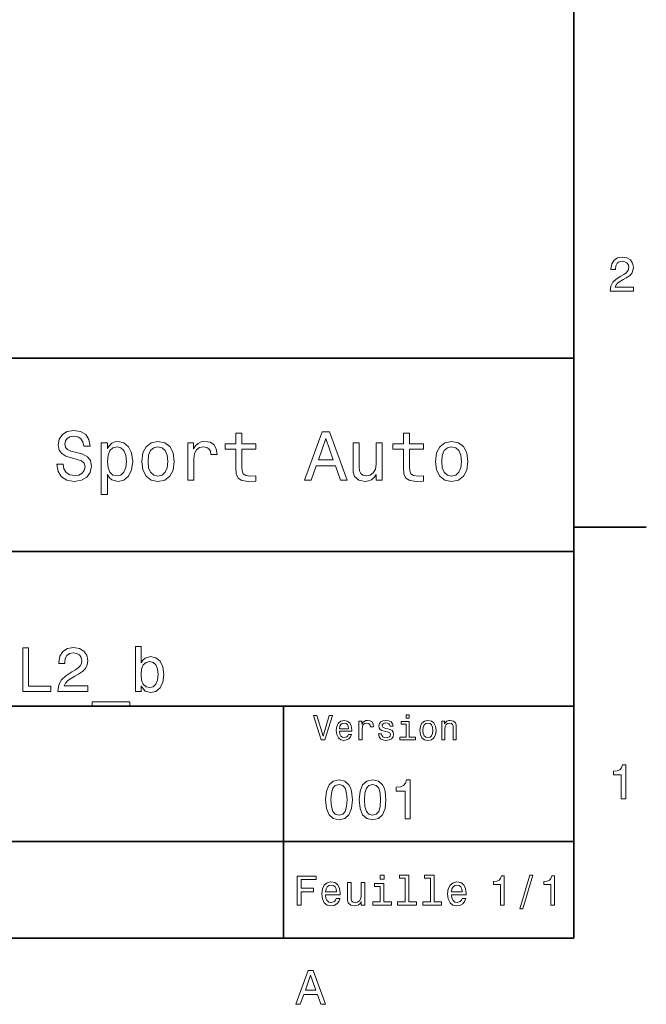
# Model space of a CAD drawing. Extents: x 0 to 296, y 0 to 210.
# Tile 6 of 7: x 230 to 294, y 3 to 105. Entities that reach past the tile are written whole.
import ezdxf

# ---------------------------------------------------------------- set-up
doc = ezdxf.new("R2010")
doc.units = 0

msp = doc.modelspace()

# ---------------------------------------------------------------- linework, layer by layer
at = {"color": 7, "lineweight": 35}
for p, q in [((287, 10), (287, 200)), ((97, 70), (287, 70)), ((287, 70), (287, 10)), ((162, 50), (287, 50)), ((162, 34), (287, 34)), ((257, 10), (257, 34)), ((162, 20), (287, 20)), ((10, 10), (287, 10)), ((97, 10), (287, 10))]:
    msp.add_line(p, q, dxfattribs=at)
at = {"color": 7, "lineweight": 35, "ltscale": 0.1875}
msp.add_line((287, 52.5), (294.5, 52.5), dxfattribs=at)
at = {"color": 7, "lineweight": 13}
for points in [[(290.76947, 76.916786), (293.175079, 76.916786), (293.175079, 77.350502), (291.273773, 77.350502), (291.3797, 77.587532), (291.561249, 77.784218), (292.121033, 78.142288), (292.418579, 78.293587), (292.751434, 78.510445), (292.988464, 78.762604), (293.124634, 79.060158), (293.175079, 79.398056), (293.089355, 79.821686), (292.852325, 80.154541), (292.489197, 80.366356), (292.020172, 80.442001), (291.536041, 80.35627), (291.167877, 80.119232), (290.930847, 79.740997), (290.850159, 79.241714), (290.850159, 79.171112), (291.309082, 79.171112), (291.309082, 79.211456), (291.354462, 79.554398), (291.490631, 79.806557), (291.707489, 79.967941), (291.994965, 80.023415), (292.287476, 79.972984), (292.504333, 79.846901), (292.645538, 79.650215), (292.695984, 79.403099), (292.660675, 79.171112), (292.56485, 78.974426), (292.403473, 78.802956), (292.181549, 78.651657), (291.884003, 78.490273), (291.389771, 78.177589), (291.041779, 77.844742), (290.835022, 77.441284), (290.76947, 76.931915)], [(234.20462, 59.030979), (233.548996, 59.030979), (233.693085, 58.267288), (234.053314, 57.70533), (234.608078, 57.366714), (235.357361, 57.244236), (236.099426, 57.359509), (236.654175, 57.67651), (237.007202, 58.17363), (237.136902, 58.82925), (237.028824, 59.420029), (236.726227, 59.801872), (236.236313, 60.054031), (235.580704, 60.241352), (235.018738, 60.378242), (234.651306, 60.536743), (234.442368, 60.767288), (234.377533, 61.127522), (234.442368, 61.451729), (234.629684, 61.696686), (234.917877, 61.862389), (235.314133, 61.920029), (235.71759, 61.84798), (236.034592, 61.653458), (236.24353, 61.32925), (236.344391, 60.889767), (237, 60.889767), (237, 60.904179), (236.884735, 61.581409), (236.546112, 62.085732), (236.01297, 62.402737), (235.292511, 62.510807), (234.644104, 62.402737), (234.139771, 62.100143), (233.815567, 61.631844), (233.700287, 61.026657), (233.793961, 60.486309), (234.067734, 60.118874), (234.5, 59.873917), (235.09079, 59.6866), (235.674362, 59.520893), (236.113831, 59.362389), (236.380402, 59.131844), (236.47406, 58.757202), (236.387619, 58.375359), (236.164276, 58.087173), (235.825653, 57.907059), (235.386169, 57.849422), (234.896255, 57.928673), (234.521622, 58.159222), (234.283875, 58.533859)], [(252.05043, 60.579971), (252.05043, 58.64193), (252.093658, 58.015129), (252.29538, 57.582851), (252.698853, 57.330688), (253.383286, 57.244236), (254.132568, 57.280258), (254.132568, 57.827808), (253.585022, 57.78458), (253.087891, 57.842216), (252.82132, 58.022331), (252.706055, 58.324928), (252.684448, 58.75), (252.684448, 60.579971), (254.132568, 60.579971), (254.132568, 61.120316), (252.684448, 61.120316), (252.684448, 62.251438), (252.05043, 62.251438), (252.05043, 61.120316), (250.955322, 61.120316), (250.955322, 60.579971)], [(259.175781, 57.381123), (259.838623, 57.381123), (260.364563, 58.850864), (262.360229, 58.850864), (262.886169, 57.381123), (263.563416, 57.381123), (261.733429, 62.388329), (260.998566, 62.388329)], [(269.399109, 60.579971), (269.399109, 58.64193), (269.442352, 58.015129), (269.644073, 57.582851), (270.047546, 57.330688), (270.731995, 57.244236), (271.481262, 57.280258), (271.481262, 57.827808), (270.933716, 57.78458), (270.436584, 57.842216), (270.170013, 58.022331), (270.054749, 58.324928), (270.033142, 58.75), (270.033142, 60.579971), (271.481262, 60.579971), (271.481262, 61.120316), (270.033142, 61.120316), (270.033142, 62.251438), (269.399109, 62.251438), (269.399109, 61.120316), (268.304016, 61.120316), (268.304016, 60.579971)], [(238.786743, 60.652016), (238.786743, 61.25), (238.15274, 61.25), (238.15274, 55.882565), (238.786743, 55.882565), (238.786743, 57.971901), (239.010101, 57.633286), (239.262253, 57.409943), (239.896271, 57.244236), (240.50145, 57.381123), (240.976959, 57.791786), (241.286743, 58.440201), (241.402023, 59.319164), (241.286743, 60.190922), (240.976959, 60.839336), (240.50145, 61.242794), (239.896271, 61.386887), (239.550446, 61.343658), (239.255051, 61.206772), (239.002899, 60.976223)], [(242.338623, 59.311958), (242.453888, 58.432995), (242.785309, 57.78458), (243.311249, 57.381123), (244.017303, 57.244236), (244.716141, 57.381123), (245.242081, 57.777374), (245.573486, 58.425793), (245.695969, 59.311958), (245.573486, 60.190922), (245.242081, 60.846542), (244.716141, 61.242794), (244.017303, 61.386887), (243.311249, 61.242794), (242.785309, 60.839336), (242.453888, 60.190922)], [(247.100861, 57.381123), (247.734863, 57.381123), (247.734863, 59.592937), (247.799713, 60.12608), (247.994232, 60.507923), (248.311249, 60.738472), (248.736313, 60.817722), (249.053314, 60.767288), (249.291077, 60.623199), (249.435165, 60.378242), (249.485596, 60.046829), (250.126801, 60.046829), (250.040344, 60.630402), (249.802597, 61.048271), (249.406342, 61.30043), (248.865997, 61.386887), (248.498566, 61.32925), (248.181549, 61.185158), (247.900574, 60.940201), (247.677246, 60.608788), (247.677246, 61.25), (247.100861, 61.25)], [(260.595093, 59.463257), (261.365997, 61.667866), (262.136902, 59.463257)], [(267.194519, 61.25), (266.560516, 61.25), (266.560516, 59.016571), (266.488464, 58.497837), (266.279541, 58.123196), (265.955322, 57.892651), (265.530243, 57.820602), (265.19165, 57.878242), (264.975494, 58.051151), (264.853027, 58.346542), (264.824219, 58.764408), (264.824219, 61.25), (264.190186, 61.25), (264.190186, 58.706772), (264.211792, 58.195244), (264.348694, 57.770172), (264.766571, 57.381123), (265.436584, 57.244236), (265.796814, 57.294666), (266.106628, 57.424351), (266.373199, 57.647694), (266.589325, 57.971901), (266.589325, 57.381123), (267.194519, 57.381123)], [(272.698853, 59.311958), (272.814117, 58.432995), (273.145508, 57.78458), (273.671448, 57.381123), (274.377502, 57.244236), (275.076355, 57.381123), (275.602295, 57.777374), (275.933716, 58.425793), (276.056183, 59.311958), (275.933716, 60.190922), (275.602295, 60.846542), (275.076355, 61.242794), (274.377502, 61.386887), (273.671448, 61.242794), (273.145508, 60.839336), (272.814117, 60.190922)], [(239.788193, 57.8134), (239.363129, 57.907059), (239.053314, 58.195244), (238.858795, 58.663544), (238.793945, 59.319164), (238.858795, 59.967579), (239.053314, 60.435879), (239.363129, 60.716858), (239.788193, 60.817722), (240.177246, 60.716858), (240.48703, 60.428673), (240.681564, 59.960373), (240.753601, 59.319164), (240.681564, 58.67075), (240.48703, 58.195244), (240.177246, 57.907059)], [(242.98703, 59.319164), (243.05188, 59.967579), (243.253601, 60.435879), (243.57782, 60.72406), (244.017303, 60.824928), (244.449585, 60.72406), (244.773773, 60.443081), (244.97551, 59.967579), (245.047546, 59.319164), (244.97551, 58.663544), (244.773773, 58.188038), (244.449585, 57.899853), (244.017303, 57.806194), (243.57782, 57.899853), (243.253601, 58.188038), (243.05188, 58.663544)], [(273.34726, 59.319164), (273.412109, 59.967579), (273.613831, 60.435879), (273.938019, 60.72406), (274.377502, 60.824928), (274.809784, 60.72406), (275.134003, 60.443081), (275.335724, 59.967579), (275.407776, 59.319164), (275.335724, 58.663544), (275.134003, 58.188038), (274.809784, 57.899853), (274.377502, 57.806194), (273.938019, 57.899853), (273.613831, 58.188038), (273.412109, 58.663544)], [(230.03891, 35.530258), (232.930847, 35.530258), (232.930847, 36.074928), (230.635452, 36.074928), (230.635452, 40.030258), (230.03891, 40.030258)], [(233.676514, 35.530258), (236.769455, 35.530258), (236.769455, 36.087894), (234.324936, 36.087894), (234.46109, 36.392651), (234.694519, 36.645531), (235.414276, 37.105907), (235.796829, 37.30043), (236.224792, 37.57925), (236.529541, 37.903458), (236.70462, 38.286022), (236.769455, 38.720459), (236.659225, 39.265129), (236.354462, 39.693081), (235.887604, 39.965416), (235.284576, 40.062679), (234.662109, 39.95245), (234.188766, 39.647694), (233.884003, 39.161381), (233.780258, 38.519451), (233.780258, 38.428673), (234.370316, 38.428673), (234.370316, 38.480545), (234.42868, 38.921467), (234.603745, 39.245674), (234.882568, 39.453171), (235.252167, 39.524494), (235.62825, 39.459652), (235.907059, 39.29755), (236.088623, 39.044666), (236.153458, 38.726944), (236.108078, 38.428673), (235.984879, 38.175793), (235.777374, 37.95533), (235.492081, 37.760807), (235.109512, 37.553314), (234.47406, 37.151295), (234.026657, 36.723343), (233.760803, 36.204609), (233.676514, 35.549709)], [(242.261536, 36.068443), (242.682999, 35.569164), (243.260086, 35.407059), (243.804749, 35.530258), (244.239197, 35.899857), (244.511536, 36.489914), (244.61528, 37.274494), (244.511536, 38.059078), (244.232712, 38.642651), (243.804749, 39.005764), (243.260086, 39.135445), (242.689484, 38.966858), (242.456055, 38.759365), (242.261536, 38.480545), (242.261536, 40.185879), (241.690918, 40.185879), (241.690918, 35.530258), (242.261536, 35.530258)], [(244.031708, 37.274494), (243.966858, 36.690922), (243.791794, 36.262966), (243.51297, 36.003601), (243.162827, 35.919308), (242.780258, 36.003601), (242.501434, 36.262966), (242.32637, 36.684437), (242.268005, 37.274494), (242.32637, 37.858067), (242.501434, 38.279537), (242.780258, 38.532421), (243.162827, 38.623199), (243.51297, 38.532421), (243.791794, 38.273052), (243.966858, 37.851585)], [(237.210373, 34.453888), (237.210373, 34), (241.113831, 34), (241.113831, 34.453888)], [(261.71109, 33.03458), (261.08429, 30.905619), (260.439484, 33.03458), (260.09726, 33.03458), (260.904175, 30.530979), (261.264404, 30.530979), (262.053314, 33.03458)], [(269.992798, 33.117435), (269.657776, 33.117435), (269.657776, 32.757202), (269.992798, 32.757202)], [(262.784576, 31.40634), (264.052582, 31.40634), (264.056183, 31.554033), (263.998566, 31.9683), (263.840057, 32.278099), (263.587891, 32.465416), (263.252869, 32.533859), (262.925079, 32.461815), (262.672913, 32.260086), (262.510803, 31.932276), (262.453156, 31.5), (262.507202, 31.056915), (262.669312, 30.732708), (262.917877, 30.530979), (263.242065, 30.462536), (263.523041, 30.509365), (263.753601, 30.631844), (263.922913, 30.826368), (264.020172, 31.085733), (263.706787, 31.085733), (263.641937, 30.941643), (263.548279, 30.833572), (263.281708, 30.747118), (263.076355, 30.786743), (262.921478, 30.912823), (262.820618, 31.118155), (262.784576, 31.395533)], [(262.784576, 31.672911), (262.824219, 31.921469), (262.921478, 32.105186), (263.069153, 32.216858), (263.263702, 32.256485), (263.45462, 32.216858), (263.602295, 32.105186), (263.692352, 31.921469), (263.724792, 31.672911)], [(264.794678, 30.530979), (265.111664, 30.530979), (265.111664, 31.636887), (265.144104, 31.903458), (265.241364, 32.094379), (265.399841, 32.209652), (265.612396, 32.249279), (265.770905, 32.224064), (265.889771, 32.152016), (265.961823, 32.029537), (265.98703, 31.863832), (266.307648, 31.863832), (266.264404, 32.155621), (266.145538, 32.364552), (265.947418, 32.490635), (265.677246, 32.533859), (265.49353, 32.505043), (265.335022, 32.432995), (265.194519, 32.310516), (265.082855, 32.144814), (265.082855, 32.465416), (264.794678, 32.465416)], [(267.791779, 31.658501), (267.485596, 31.730547), (267.258636, 31.8134), (267.182983, 31.982708), (267.20462, 32.101585), (267.280273, 32.188038), (267.40274, 32.242073), (267.579254, 32.263687), (267.748566, 32.242073), (267.881836, 32.177231), (267.968292, 32.079971), (268.004333, 31.950287), (268.314117, 31.950287), (268.314117, 31.957493), (268.260101, 32.191643), (268.112396, 32.375359), (267.881836, 32.490635), (267.579254, 32.533859), (267.273041, 32.490635), (267.049713, 32.371758), (266.90921, 32.195244), (266.865997, 31.971901), (266.898407, 31.755764), (266.999268, 31.604465), (267.164978, 31.496397), (267.406342, 31.420748), (267.759369, 31.334293), (267.975494, 31.244236), (268.033142, 31.17219), (268.054749, 31.064121), (268.022339, 30.930836), (267.935883, 30.829971), (267.79538, 30.765129), (267.608063, 30.743515), (267.409943, 30.765129), (267.265839, 30.840778), (267.168579, 30.963255), (267.128967, 31.132565), (266.822754, 31.132565), (266.873199, 30.844379), (267.020905, 30.635447), (267.255035, 30.509365), (267.579254, 30.462536), (267.917877, 30.509365), (268.166412, 30.635447), (268.317719, 30.837175), (268.371765, 31.100143), (268.332123, 31.327089), (268.220459, 31.481987), (268.036743, 31.582851)], [(269.981995, 30.79755), (269.981995, 32.400574), (269.167877, 32.400574), (269.167877, 32.130402), (269.664978, 32.130402), (269.664978, 30.79755), (269.016571, 30.79755), (269.016571, 30.530979), (270.637604, 30.530979), (270.637604, 30.79755)], [(271.087891, 31.496397), (271.145538, 31.056915), (271.311249, 30.732708), (271.574219, 30.530979), (271.927246, 30.462536), (272.276672, 30.530979), (272.539612, 30.729107), (272.705322, 31.053314), (272.766571, 31.496397), (272.705322, 31.935879), (272.539612, 32.263687), (272.276672, 32.461815), (271.927246, 32.533859), (271.574219, 32.461815), (271.311249, 32.260086), (271.145538, 31.935879)], [(271.412109, 31.5), (271.444519, 31.824207), (271.54538, 32.058357), (271.707489, 32.20245), (271.927246, 32.25288), (272.143372, 32.20245), (272.305481, 32.061958), (272.406342, 31.824207), (272.442352, 31.5), (272.406342, 31.17219), (272.305481, 30.934437), (272.143372, 30.790344), (271.927246, 30.743515), (271.707489, 30.790344), (271.54538, 30.934437), (271.444519, 31.17219)], [(273.350159, 30.530979), (273.667145, 30.530979), (273.667145, 31.647694), (273.699554, 31.903458), (273.804047, 32.090778), (273.966125, 32.206051), (274.182281, 32.249279), (274.355194, 32.213257), (274.463257, 32.115993), (274.517303, 31.95389), (274.535309, 31.737751), (274.535309, 30.530979), (274.852295, 30.530979), (274.852295, 31.802593), (274.837891, 32.058357), (274.773041, 32.270893), (274.560516, 32.465416), (274.229095, 32.533859), (274.04538, 32.508644), (273.890503, 32.440201), (273.757202, 32.324928), (273.65274, 32.170029), (273.65274, 32.465416), (273.350159, 32.465416)], [(291.909241, 24.416786), (292.368164, 24.416786), (292.368164, 27.942001), (292.025208, 27.942001), (291.934448, 27.634365), (291.752899, 27.427593), (291.475525, 27.306557), (291.092224, 27.266211), (291.092224, 26.90814), (291.909241, 26.90814)], [(261.345825, 24.314121), (261.432281, 23.409224), (261.703156, 22.763689), (262.135437, 22.371759), (262.734863, 22.244957), (263.328522, 22.371759), (263.760803, 22.763689), (264.02594, 23.409224), (264.118164, 24.314121), (264.02594, 25.213257), (263.916412, 25.570606), (263.760803, 25.864553), (263.328522, 26.256485), (262.734863, 26.38905), (262.135437, 26.256485), (261.703156, 25.858791), (261.432281, 25.213257)], [(261.899139, 24.314121), (261.945251, 25.011528), (262.089325, 25.51297), (262.348694, 25.806917), (262.734863, 25.910664), (263.115265, 25.806917), (263.374634, 25.51297), (263.518738, 25.011528), (263.56485, 24.314121), (263.518738, 23.610952), (263.374634, 23.10951), (263.115265, 22.815563), (262.734863, 22.717581), (262.348694, 22.815563), (262.089325, 23.10951), (261.945251, 23.610952)], [(264.815552, 24.314121), (264.902008, 23.409224), (265.172913, 22.763689), (265.605194, 22.371759), (266.20462, 22.244957), (266.798279, 22.371759), (267.23056, 22.763689), (267.495667, 23.409224), (267.587891, 24.314121), (267.495667, 25.213257), (267.386169, 25.570606), (267.23056, 25.864553), (266.798279, 26.256485), (266.20462, 26.38905), (265.605194, 26.256485), (265.172913, 25.858791), (264.902008, 25.213257)], [(265.368866, 24.314121), (265.414978, 25.011528), (265.559082, 25.51297), (265.818451, 25.806917), (266.20462, 25.910664), (266.585022, 25.806917), (266.844391, 25.51297), (266.988464, 25.011528), (267.034576, 24.314121), (266.988464, 23.610952), (266.844391, 23.10951), (266.585022, 22.815563), (266.20462, 22.717581), (265.818451, 22.815563), (265.559082, 23.10951), (265.414978, 23.610952)], [(269.570618, 22.360231), (270.095093, 22.360231), (270.095093, 26.38905), (269.703156, 26.38905), (269.599426, 26.037464), (269.391937, 25.801153), (269.074921, 25.662825), (268.636902, 25.616714), (268.636902, 25.207493), (269.570618, 25.207493)], [(258.414978, 13.428675), (258.817017, 13.428675), (258.817017, 14.807637), (260.079254, 14.807637), (260.079254, 15.166427), (258.817017, 15.166427), (258.817017, 16.065563), (260.368866, 16.065563), (260.368866, 16.428675), (258.414978, 16.428675)], [(267.389038, 16.532421), (266.98703, 16.532421), (266.98703, 16.100145), (267.389038, 16.100145)], [(269.572052, 16.212536), (269.572052, 13.748559), (268.789612, 13.748559), (268.789612, 13.428675), (270.73056, 13.428675), (270.73056, 13.748559), (269.952454, 13.748559), (269.952454, 16.532421), (268.975494, 16.532421), (268.975494, 16.212536)], [(272.174347, 16.212536), (272.174347, 13.748559), (271.391937, 13.748559), (271.391937, 13.428675), (273.332855, 13.428675), (273.332855, 13.748559), (272.554749, 13.748559), (272.554749, 16.532421), (271.57782, 16.532421), (271.57782, 16.212536)], [(279.416443, 13.428675), (279.809814, 13.428675), (279.809814, 16.450289), (279.515839, 16.450289), (279.438049, 16.1866), (279.28241, 16.009367), (279.044678, 15.905621), (278.716125, 15.871038), (278.716125, 15.564121), (279.416443, 15.564121)], [(281.42218, 13.026657), (281.720459, 13.026657), (282.766571, 16.510807), (282.463989, 16.510807)], [(284.621033, 13.428675), (285.014404, 13.428675), (285.014404, 16.450289), (284.720459, 16.450289), (284.642639, 16.1866), (284.48703, 16.009367), (284.249268, 15.905621), (283.920746, 15.871038), (283.920746, 15.564121), (284.621033, 15.564121)], [(261.341492, 14.479107), (262.863098, 14.479107), (262.867432, 14.656341), (262.798279, 15.153459), (262.608063, 15.525217), (262.305481, 15.75), (261.903473, 15.832133), (261.510101, 15.745678), (261.207489, 15.503603), (261.01297, 15.110231), (260.943817, 14.591499), (261.008636, 14.059798), (261.203156, 13.67075), (261.501434, 13.428675), (261.890503, 13.346542), (262.227661, 13.402739), (262.504333, 13.549712), (262.707489, 13.783141), (262.824219, 14.09438), (262.44812, 14.09438), (262.370331, 13.92147), (262.257935, 13.791787), (261.938049, 13.688041), (261.69165, 13.735591), (261.505768, 13.886888), (261.384735, 14.133286), (261.341492, 14.466139)], [(261.341492, 14.798992), (261.389038, 15.097262), (261.505768, 15.317724), (261.682983, 15.45173), (261.916412, 15.49928), (262.145538, 15.45173), (262.322754, 15.317724), (262.430847, 15.097262), (262.469727, 14.798992)], [(265.400574, 15.75), (265.020172, 15.75), (265.020172, 14.409943), (264.976959, 14.098703), (264.851593, 13.873919), (264.657074, 13.735591), (264.402008, 13.692364), (264.198853, 13.726946), (264.069153, 13.830692), (263.995667, 14.007925), (263.978394, 14.258646), (263.978394, 15.75), (263.597992, 15.75), (263.597992, 14.224064), (263.610962, 13.917148), (263.693085, 13.662104), (263.943817, 13.428675), (264.345825, 13.346542), (264.561951, 13.376801), (264.747833, 13.454611), (264.907776, 13.588617), (265.037476, 13.783141), (265.037476, 13.428675), (265.400574, 13.428675)], [(267.376068, 13.748559), (267.376068, 15.672191), (266.399139, 15.672191), (266.399139, 15.347983), (266.995667, 15.347983), (266.995667, 13.748559), (266.21759, 13.748559), (266.21759, 13.428675), (268.162811, 13.428675), (268.162811, 13.748559)], [(274.353027, 14.479107), (275.874634, 14.479107), (275.878967, 14.656341), (275.809814, 15.153459), (275.619598, 15.525217), (275.317017, 15.75), (274.914978, 15.832133), (274.521606, 15.745678), (274.219025, 15.503603), (274.024506, 15.110231), (273.955322, 14.591499), (274.020172, 14.059798), (274.214691, 13.67075), (274.51297, 13.428675), (274.902008, 13.346542), (275.239197, 13.402739), (275.515839, 13.549712), (275.719025, 13.783141), (275.835724, 14.09438), (275.459656, 14.09438), (275.381836, 13.92147), (275.26944, 13.791787), (274.949554, 13.688041), (274.703186, 13.735591), (274.517303, 13.886888), (274.39624, 14.133286), (274.353027, 14.466139)], [(274.353027, 14.798992), (274.400574, 15.097262), (274.517303, 15.317724), (274.694519, 15.45173), (274.927948, 15.49928), (275.157074, 15.45173), (275.33429, 15.317724), (275.442352, 15.097262), (275.481262, 14.798992)], [(258.266846, 3.166787), (258.730835, 3.166787), (259.098999, 4.195605), (260.495972, 4.195605), (260.864105, 3.166787), (261.338165, 3.166787), (260.05719, 6.67183), (259.542786, 6.67183)], [(259.260376, 4.624279), (259.799988, 6.167507), (260.33963, 4.624279)]]:
    msp.add_lwpolyline(points, close=True, dxfattribs=at)

doc.saveas('drawing.dxf')
